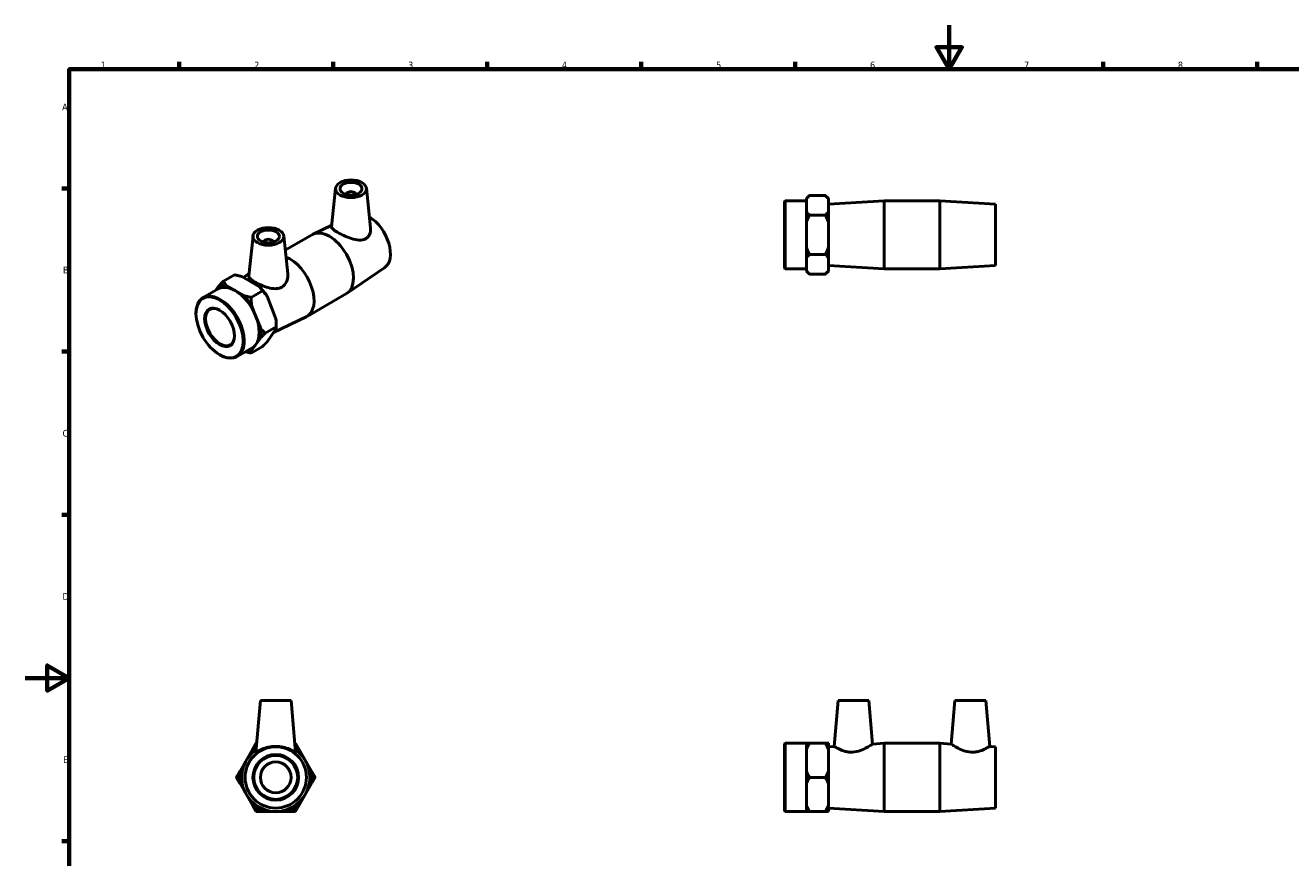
# Model space of a CAD drawing. Header units: millimetres. Extents: x 0 to 904, y -157 to 594.
# Tile 2 of 3: x 0 to 576, y 215 to 594. Entities that reach past the tile are written whole.
import ezdxf

# ---------------------------------------------------------------- set-up
doc = ezdxf.new("R2010")
doc.units = ezdxf.units.MM
doc.layers.add('Border (ANSI)', color=7, linetype='Continuous', lineweight=70)
doc.layers.add('Visible (ANSI)', color=7, linetype='Continuous', lineweight=50)
doc.styles.add('Note Text (ANSI)', font='tahoma.ttf')

# ---------------------------------------------------------------- blocks, each defined once
blk = doc.blocks.new('Borders Default Border')
at = {"layer": 'Border (ANSI)'}
for p, q in [((70.08, 574), (70.08, 577.45)), ((140.17, 574), (140.17, 577.45)), ((210.25, 574), (210.25, 577.45)), ((280.33, 574), (280.33, 577.45)), ((350.42, 574), (350.42, 577.45)), ((490.58, 574), (490.58, 577.45)), ((560.67, 574), (560.67, 577.45)), ((20, 519.75), (16.55, 519.75)), ((20, 445.5), (16.55, 445.5)), ((20, 371.25), (16.55, 371.25)), ((20, 222.75), (16.55, 222.75))]:
    blk.add_line(p, q, dxfattribs=at)
at = {"layer": 'Border (ANSI)', "flags": 128}
for points in [[(420.5, 594), (420.5, 574), (414.73, 584), (426.27, 584), (420.5, 574)], [(20, 20), (20, 574), (821, 574), (821, 20), (20, 20)], [(0, 297), (20, 297), (10, 302.77), (10, 291.23), (20, 297)]]:
    blk.add_lwpolyline(points, dxfattribs=at)
at = {"layer": 'Border (ANSI)', "color": 230, "true_color": 0xff0080, "char_height": 3.05, "attachment_point": 7, "style": 'Note Text (ANSI)'}
for s, insert in [('1', (34.35, 574.4)), ('2', (104.2, 574.4)), ('3', (174.26, 574.34)), ('4', (244.23, 574.4)), ('5', (314.48, 574.34)), ('6', (384.49, 574.34)), ('7', (454.6, 574.4)), ('8', (524.63, 574.33)), ('A', (16.78, 555.35)), ('B', (17.15, 481.1)), ('C', (16.95, 406.8)), ('D', (16.96, 332.6)), ('E', (17.21, 258.35))]:
    blk.add_mtext(s, dxfattribs=dict(at, insert=insert))

msp = doc.modelspace()

# ---------------------------------------------------------------- linework, layer by layer
at = {"layer": 'Visible (ANSI)'}
for p, q in [((141.26, 519.861), (139.378, 502.309)), ((155.233, 519.861), (157.158, 501.904)), ((146.246, 516.973), (146.246, 517.159)), ((150.246, 516.973), (150.246, 517.159)), ((345.531, 513.875), (345.831, 514.175)), ((345.531, 483.475), (345.531, 513.875)), ((345.831, 514.175), (345.831, 483.175)), ((345.831, 514.175), (355.531, 514.175)), ((355.531, 515.173), (356.931, 516.573)), ((355.531, 515.173), (355.531, 514.924)), ((355.531, 512.099), (355.531, 514.924)), ((364.131, 516.573), (356.931, 516.573)), ((365.531, 515.173), (364.131, 516.573)), ((365.531, 514.924), (365.531, 515.173)), ((365.531, 509.273), (365.531, 514.924)), ((365.531, 512.625), (390.865, 514.175)), ((390.865, 483.175), (390.865, 514.175)), ((390.865, 514.175), (416.198, 514.175)), ((416.198, 483.175), (416.198, 514.175)), ((441.531, 512.625), (416.198, 514.175)), ((441.531, 484.725), (441.531, 512.625)), ((355.531, 509.273), (355.531, 512.099)), ((355.531, 509.273), (355.531, 504.326)), ((364.131, 507.624), (356.931, 507.624)), ((365.531, 504.326), (365.531, 509.273)), ((139.451, 502.993), (131.003, 498.938)), ((355.531, 498.675), (355.531, 504.326)), ((365.531, 493.025), (365.531, 504.326)), ((103.641, 498.198), (101.686, 479.961)), ((108.628, 495.497), (108.628, 495.31)), ((112.628, 495.497), (112.628, 495.31)), ((117.615, 498.198), (119.46, 480.985)), ((118.317, 491.649), (130.659, 498.756)), ((355.531, 493.025), (355.531, 498.675)), ((355.531, 493.025), (355.531, 488.077)), ((364.131, 489.726), (356.931, 489.726)), ((365.531, 488.077), (365.531, 493.025)), ((355.531, 485.252), (355.531, 488.077)), ((355.531, 482.427), (355.531, 485.252)), ((365.531, 482.427), (365.531, 488.077)), ((365.531, 484.725), (390.865, 483.175)), ((441.531, 484.725), (416.198, 483.175)), ((95.249, 480.439), (90.158, 477.507)), ((106.563, 475.064), (98.572, 479.666)), ((99.249, 479.276), (101.799, 481.011)), ((163.565, 483.737), (146.458, 472.099)), ((345.531, 483.475), (345.831, 483.175)), ((345.831, 483.175), (355.531, 483.175)), ((355.531, 482.427), (355.531, 482.178)), ((355.531, 482.178), (356.931, 480.778)), ((364.131, 480.778), (356.931, 480.778)), ((365.531, 482.178), (364.131, 480.778)), ((365.531, 482.178), (365.531, 482.427)), ((390.865, 483.175), (416.198, 483.175)), ((80.902, 470.103), (87.761, 474.053)), ((88.002, 475.273), (86.731, 473.46)), ((95.496, 473.293), (91.501, 475.594)), ((99.492, 470.992), (95.496, 473.293)), ((107.905, 473.151), (102.814, 470.219)), ((104.988, 461.491), (102.99, 466.642)), ((114.057, 460.412), (110.061, 470.714)), ((128.216, 461.577), (146.129, 471.892)), ((77.677, 462.739), (77.677, 462.983)), ((106.986, 456.34), (104.988, 461.491)), ((113.024, 454.268), (127.872, 461.396)), ((114.233, 456.835), (109.142, 453.903)), ((110.061, 450.041), (114.057, 455.741)), ((114.233, 457.975), (114.233, 456.835)), ((104.988, 448.819), (106.986, 451.67)), ((88.383, 444.147), (88.595, 444.024)), ((96.372, 443.239), (103.231, 447.189)), ((107.905, 447.807), (102.814, 444.875)), ((102.99, 445.969), (104.988, 448.819)), ((106.988, 286.788), (104.933, 263.302)), ((120.988, 286.788), (106.988, 286.788)), ((120.988, 286.788), (123.042, 263.302)), ((369.931, 286.788), (368.103, 265.896)), ((369.931, 286.788), (383.931, 286.788)), ((383.931, 286.788), (385.665, 266.97)), ((423.131, 286.788), (421.397, 266.97)), ((437.131, 286.788), (423.131, 286.788)), ((437.131, 286.788), (438.959, 265.896)), ((345.531, 266.988), (345.831, 267.288)), ((345.531, 236.588), (345.531, 266.988)), ((345.831, 267.288), (345.831, 236.288)), ((345.831, 267.288), (355.531, 267.288)), ((355.531, 267.288), (355.531, 264.432)), ((364.131, 267.288), (356.931, 267.288)), ((365.531, 264.432), (365.531, 267.288)), ((365.531, 265.738), (368.103, 265.896)), ((385.665, 266.97), (390.865, 267.288)), ((390.865, 236.288), (390.865, 267.288)), ((390.865, 267.288), (416.198, 267.288)), ((416.198, 236.288), (416.198, 267.288)), ((421.397, 266.97), (416.198, 267.288)), ((441.531, 265.738), (438.959, 265.896)), ((441.531, 237.838), (441.531, 265.738)), ((97.739, 254.645), (103.389, 264.432)), ((124.586, 264.432), (130.236, 254.645)), ((355.531, 259.538), (355.531, 264.432)), ((355.531, 254.645), (355.531, 259.538)), ((365.531, 254.645), (365.531, 264.432)), ((355.531, 254.645), (355.531, 248.932)), ((365.531, 248.932), (365.531, 254.645)), ((103.389, 239.145), (97.739, 248.932)), ((130.236, 248.932), (124.586, 239.145)), ((355.531, 244.038), (355.531, 248.932)), ((364.131, 251.788), (356.931, 251.788)), ((365.531, 239.145), (365.531, 248.932)), ((355.531, 239.145), (355.531, 244.038)), ((119.638, 236.288), (108.337, 236.288)), ((345.531, 236.588), (345.831, 236.288)), ((345.831, 236.288), (355.531, 236.288)), ((355.531, 239.145), (355.531, 236.288)), ((364.131, 236.288), (356.931, 236.288)), ((365.531, 236.288), (365.531, 239.145)), ((365.531, 237.838), (390.865, 236.288)), ((390.865, 236.288), (416.198, 236.288)), ((441.531, 237.838), (416.198, 236.288))]:
    msp.add_line(p, q, dxfattribs=at)
for radius in [13.95, 10.4, 10, 7]:
    msp.add_circle((113.988, 251.788), radius, dxfattribs=at)
for radius, start, end in [(16.498, 122.414923, 129.970414), (16.498, 50.029586, 57.585077), (15.5, 125.293081, 54.706919), (16.498, 170.029586, 189.970414), (16.498, 350.029586, 9.970414), (16.498, 230.029586, 249.970414), (16.498, 290.029586, 309.970414)]:
    msp.add_arc((113.988, 251.788), radius, start, end, dxfattribs=at)
for centre, major_axis, ratio in [((148.246, 519.612), (7, 0), 0.5758617), ((148.246, 519.612), (5, 0), 0.5758617), ((110.628, 497.949), (7, 0), 0.5758617), ((110.628, 497.949), (5, 0), 0.5758617), ((88.425, 456.549), (7.585, -13.172), 0.5780931), ((88.425, 456.549), (4.798, -8.333), 0.5780931)]:
    msp.add_ellipse(centre, major_axis=major_axis, ratio=ratio, dxfattribs=at)
for centre, major_axis, ratio, start_param, end_param in [((148.246, 517.159), (-2, 0), 0.5758617, 2.9729035, 6.4518745), ((156.307, 495.64), (6.961, -12.089), 0.5780931, 0.0433609, 2.3256654), ((110.628, 495.497), (-2, 0), 0.5758617, 2.9729035, 6.4518745), ((138.394, 485.324), (-7.735, 13.432), 0.5780931, 3.1415927, 6.2831853), ((120.481, 475.009), (7.735, -13.432), 0.5780931, 6.2398244, 8.8092578), ((95.496, 460.621), (-7.735, 13.432), 0.5780931, 5.4997209, 6.2831853), ((95.496, 460.621), (-8.233, 14.297), 0.5780931, 5.8493031, 6.1973362), ((95.496, 460.621), (-7.735, 13.432), 0.5780931, 4.4525233, 5.4997209), ((102.567, 464.693), (8.233, -14.297), 0.5780931, 1.6605129, 2.008546), ((88.637, 456.671), (7.735, -13.432), 0.5780931, 5.4958534, 10.2121098), ((95.496, 460.621), (-8.233, 14.297), 0.5780931, 4.8021055, 5.1501386), ((88.637, 456.671), (4.649, -8.073), 0.5780931, 2.3701744, 7.0546036), ((95.496, 460.621), (7.735, -13.432), 0.5780931, 0.2637331, 1.3109306), ((95.496, 460.621), (-8.233, 14.297), 0.5780931, 3.754908, 4.1029411), ((102.567, 464.693), (8.233, -14.297), 0.5780931, 0.7873319, 0.9613484), ((95.496, 460.621), (8.233, -14.297), 0.5780931, 5.9336031, 6.1973362), ((95.496, 460.621), (7.735, -13.432), 0.5780931, 0, 0.2637331)]:
    msp.add_ellipse(centre, major_axis=major_axis, ratio=ratio, start_param=start_param, end_param=end_param, dxfattribs=at)
for points, weights in [([(356.931, 516.573), (356.073, 515.715), (355.531, 514.924)], [1, 1.00462973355, 1]), ([(365.531, 514.924), (364.989, 515.715), (364.131, 516.573)], [1, 1.00462973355, 1]), ([(355.531, 509.273), (356.073, 508.482), (356.931, 507.624)], [1, 1.00462973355, 1]), ([(356.931, 507.624), (356.073, 505.908), (355.531, 504.326)], [1, 1.00462973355, 1]), ([(364.131, 507.624), (364.989, 508.482), (365.531, 509.273)], [1, 1.00462973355, 1]), ([(365.531, 504.326), (364.989, 505.908), (364.131, 507.624)], [1, 1.00462973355, 1]), ([(355.531, 493.025), (356.073, 491.443), (356.931, 489.726)], [1, 1.00462973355, 1]), ([(356.931, 489.726), (356.073, 488.868), (355.531, 488.077)], [1, 1.00462973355, 1]), ([(364.131, 489.726), (364.989, 491.443), (365.531, 493.025)], [1, 1.00462973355, 1]), ([(365.531, 488.077), (364.989, 488.868), (364.131, 489.726)], [1, 1.00462973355, 1]), ([(98.572, 479.666), (97.07, 480.09), (95.249, 480.439)], [1, 1.00462973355, 1]), ([(355.531, 482.427), (356.073, 481.636), (356.931, 480.778)], [1, 1.00462973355, 1]), ([(364.131, 480.778), (364.989, 481.636), (365.531, 482.427)], [1, 1.00462973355, 1]), ([(88.002, 475.273), (88.945, 476.292), (90.158, 477.507)], [1, 1.00462973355, 1]), ([(90.158, 477.507), (90.765, 476.459), (91.501, 475.594)], [1, 1.00462973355, 1]), ([(107.905, 473.151), (107.298, 474.199), (106.563, 475.064)], [1, 1.00462973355, 1]), ([(110.061, 470.714), (109.119, 471.936), (107.905, 473.151)], [1, 1.00462973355, 1]), ([(99.492, 470.992), (100.993, 470.569), (102.814, 470.219)], [1, 1.00462973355, 1]), ([(102.814, 470.219), (102.814, 468.305), (102.99, 466.642)], [1, 1.00462973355, 1]), ([(106.986, 456.34), (107.928, 455.118), (109.142, 453.903)], [1, 1.00462973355, 1]), ([(114.233, 456.835), (114.233, 458.749), (114.057, 460.412)], [1, 1.00462973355, 1]), ([(114.057, 455.741), (114.233, 456.319), (114.233, 456.835)], [1, 1.00462973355, 1]), ([(109.142, 453.903), (107.928, 452.688), (106.986, 451.67)], [1, 1.00462973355, 1]), ([(107.905, 447.807), (109.119, 449.022), (110.061, 450.041)], [1, 1.00462973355, 1]), ([(102.814, 444.875), (101.42, 445.143), (100.216, 445.453)], [1, 1.00354202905, 1.0016643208]), ([(102.99, 445.969), (102.814, 445.392), (102.814, 444.875)], [1, 1.00462973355, 1]), ([(103.389, 264.432), (104.181, 265.802), (105.039, 267.288)], [1, 1.00462973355, 1]), ([(105.039, 267.288), (105.161, 267.288), (105.282, 267.288)], [1, 1.00032731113, 1.00060834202]), ([(122.694, 267.288), (122.815, 267.288), (122.937, 267.288)], [1.00060834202, 1.00032731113, 1]), ([(122.937, 267.288), (123.795, 265.802), (124.586, 264.432)], [1, 1.00462973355, 1]), ([(355.531, 267.288), (356.073, 267.288), (356.931, 267.288)], [1, 1.00462973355, 1]), ([(356.931, 267.288), (356.073, 265.802), (355.531, 264.432)], [1, 1.00462973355, 1]), ([(364.131, 267.288), (364.989, 267.288), (365.531, 267.288)], [1, 1.00462973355, 1]), ([(365.531, 264.432), (364.989, 265.802), (364.131, 267.288)], [1, 1.00462973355, 1]), ([(96.09, 251.788), (96.948, 253.275), (97.739, 254.645)], [1, 1.00462973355, 1]), ([(130.236, 254.645), (131.027, 253.275), (131.885, 251.788)], [1, 1.00462973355, 1]), ([(355.531, 254.645), (356.073, 253.275), (356.931, 251.788)], [1, 1.00462973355, 1]), ([(364.131, 251.788), (364.989, 253.275), (365.531, 254.645)], [1, 1.00462973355, 1]), ([(97.739, 248.932), (96.948, 250.302), (96.09, 251.788)], [1, 1.00462973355, 1]), ([(131.885, 251.788), (131.027, 250.302), (130.236, 248.932)], [1, 1.00462973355, 1]), ([(356.931, 251.788), (356.073, 250.302), (355.531, 248.932)], [1, 1.00462973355, 1]), ([(365.531, 248.932), (364.989, 250.302), (364.131, 251.788)], [1, 1.00462973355, 1]), ([(105.039, 236.288), (104.181, 237.775), (103.389, 239.145)], [1, 1.00462973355, 1]), ([(108.337, 236.288), (106.755, 236.288), (105.039, 236.288)], [1, 1.00462973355, 1]), ([(122.937, 236.288), (121.22, 236.288), (119.638, 236.288)], [1, 1.00462973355, 1]), ([(124.586, 239.145), (123.795, 237.775), (122.937, 236.288)], [1, 1.00462973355, 1]), ([(355.531, 239.145), (356.073, 237.775), (356.931, 236.288)], [1, 1.00462973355, 1]), ([(356.931, 236.288), (356.073, 236.288), (355.531, 236.288)], [1, 1.00462973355, 1]), ([(364.131, 236.288), (364.989, 237.775), (365.531, 239.145)], [1, 1.00462973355, 1]), ([(365.531, 236.288), (364.989, 236.288), (364.131, 236.288)], [1, 1.00462973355, 1])]:
    msp.add_rational_spline(points, weights, degree=2, dxfattribs=at)
for points, knots in [([(154.914, 496.861), (154.083, 496.393), (153.039, 496.214), (150.786, 496.341), (149.574, 496.632), (147.339, 497.352), (146.155, 497.827), (143.935, 498.84), (142.899, 499.376), (141.242, 500.331), (140.54, 500.795), (139.615, 501.593), (139.389, 501.93), (139.374, 502.247), (139.374, 502.278), (139.378, 502.309)], [0, 0, 0, 0, 0.3669379, 0.3669379, 0.7338757, 0.7338757, 1.0855573, 1.0855573, 1.4372389, 1.4372389, 1.7889206, 1.7889206, 2.1406022, 2.1406022, 2.1790524, 2.1790524, 2.1790524, 2.1790524]), ([(157.158, 501.904), (157.171, 501.781), (157.181, 501.658), (157.229, 500.646), (157.072, 499.675), (156.491, 498.412), (156.241, 498.023), (155.644, 497.355), (155.295, 497.075), (154.914, 496.861)], [4.84849884, 4.84849884, 4.84849884, 4.84849884, 4.89456512, 4.89456512, 5.23155022, 5.23155022, 5.40004277, 5.40004277, 5.56853532, 5.56853532, 5.56853532, 5.56853532]), ([(116.758, 474.888), (116.346, 474.646), (115.887, 474.46), (114.901, 474.217), (114.375, 474.159), (112.747, 474.15), (111.593, 474.366), (109.451, 474.961), (108.305, 475.385), (106.169, 476.314), (105.179, 476.817), (103.593, 477.731), (102.907, 478.193), (101.977, 479.029), (101.73, 479.407), (101.679, 479.82), (101.679, 479.89), (101.687, 479.961)], [0, 0, 0, 0, 0.1684925, 0.1684925, 0.3369851, 0.3369851, 0.6739702, 0.6739702, 1.0104995, 1.0104995, 1.3470287, 1.3470287, 1.683558, 1.683558, 2.0200872, 2.0200872, 2.0882245, 2.0882245, 2.0882245, 2.0882245]), ([(119.459, 480.985), (119.483, 480.768), (119.496, 480.552), (119.514, 479.322), (119.302, 478.21), (118.374, 476.251), (117.654, 475.414), (116.758, 474.888)], [4.75744492, 4.75744492, 4.75744492, 4.75744492, 4.83465962, 4.83465962, 5.20159747, 5.20159747, 5.56853532, 5.56853532, 5.56853532, 5.56853532]), ([(123.042, 263.302), (123.043, 263.291), (123.041, 263.283), (123.015, 263.25), (122.937, 263.268), (122.662, 263.391), (122.467, 263.496), (121.727, 263.894), (121.021, 264.269), (119.447, 264.937), (118.462, 265.282), (116.294, 265.763), (115.109, 265.896), (112.866, 265.896), (111.681, 265.763), (109.513, 265.282), (108.528, 264.937), (106.954, 264.269), (106.249, 263.894), (105.508, 263.496), (105.313, 263.391), (105.038, 263.268), (104.96, 263.25), (104.939, 263.277)], [2.8364141, 2.8364141, 2.8364141, 2.8364141, 2.8744779, 2.8744779, 3.0429704, 3.0429704, 3.211463, 3.211463, 3.5484481, 3.5484481, 3.8849773, 3.8849773, 4.2215066, 4.2215066, 4.5580359, 4.5580359, 4.8945651, 4.8945651, 5.2315502, 5.2315502, 5.4000428, 5.4000428, 5.5685353, 5.5685353, 5.5685353, 5.5685353]), ([(376.551, 263.277), (375.99, 263.25), (375.419, 263.268), (374.299, 263.391), (373.75, 263.496), (372.189, 263.894), (371.262, 264.269), (369.807, 264.937), (369.171, 265.282), (368.319, 265.763), (368.103, 265.896), (368.103, 265.896)], [0, 0, 0, 0, 0.1684925, 0.1684925, 0.3369851, 0.3369851, 0.6739702, 0.6739702, 1.0104995, 1.0104995, 1.3470287, 1.3470287, 1.3470287, 1.3470287]), ([(385.665, 266.97), (385.665, 266.97), (385.429, 266.809), (384.513, 266.221), (383.836, 265.799), (382.275, 264.939), (381.268, 264.433), (379.019, 263.624), (377.771, 263.335), (376.551, 263.277)], [4.1312964, 4.1312964, 4.1312964, 4.1312964, 4.482978, 4.482978, 4.8346596, 4.8346596, 5.2015975, 5.2015975, 5.5685353, 5.5685353, 5.5685353, 5.5685353]), ([(430.512, 263.277), (429.291, 263.335), (428.043, 263.624), (425.794, 264.433), (424.787, 264.939), (423.226, 265.799), (422.549, 266.221), (421.634, 266.809), (421.397, 266.97), (421.397, 266.97)], [0, 0, 0, 0, 0.3669379, 0.3669379, 0.7338757, 0.7338757, 1.0855573, 1.0855573, 1.4372389, 1.4372389, 1.4372389, 1.4372389]), ([(438.959, 265.896), (438.959, 265.896), (438.744, 265.763), (437.891, 265.282), (437.256, 264.937), (435.801, 264.269), (434.873, 263.894), (433.312, 263.496), (432.763, 263.391), (431.643, 263.268), (431.072, 263.25), (430.512, 263.277)], [4.2215066, 4.2215066, 4.2215066, 4.2215066, 4.5580359, 4.5580359, 4.8945651, 4.8945651, 5.2315502, 5.2315502, 5.4000428, 5.4000428, 5.5685353, 5.5685353, 5.5685353, 5.5685353])]:
    msp.add_open_spline(points, degree=3, knots=knots, dxfattribs=at)
msp.add_open_spline([(104.939, 263.277), (104.934, 263.283), (104.932, 263.291), (104.933, 263.302)], degree=3, dxfattribs=at)

# ---------------------------------------------------------------- block references
msp.add_blockref('Borders Default Border', (0, 0))

doc.saveas('drawing.dxf')
